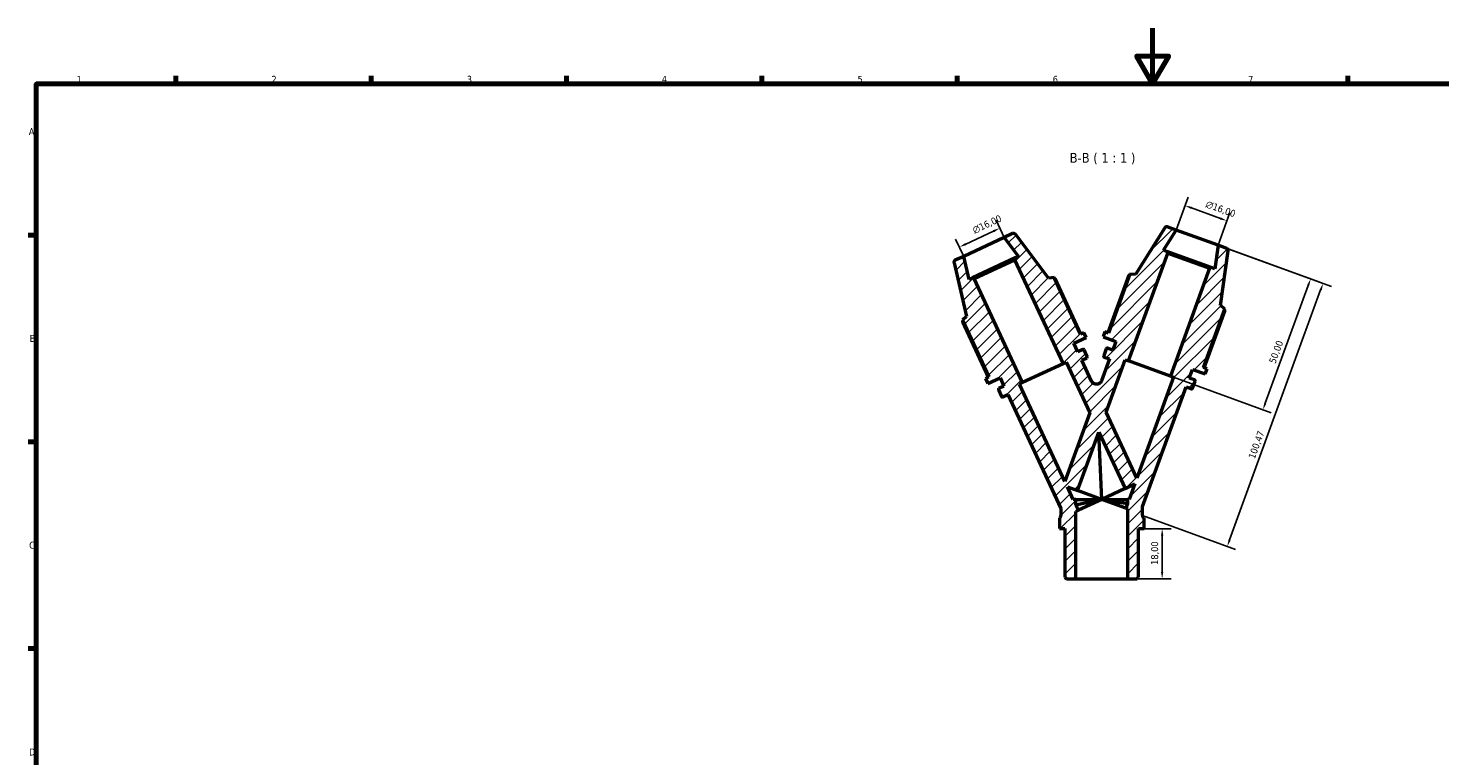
# Model space of a CAD drawing. Header units: millimetres. Extents: x 0 to 908, y 0 to 594.
# Tile 2 of 4: x 17 to 524, y 333 to 594. Entities that reach past the tile are written whole.
import ezdxf

# ---------------------------------------------------------------- set-up
doc = ezdxf.new("R2010")
doc.units = ezdxf.units.MM
for name, color, linetype, lineweight in [('Border (ISO)', 7, 'Continuous', 70), ('Dimension (ISO)', 7, 'Continuous', 25), ('Hatch (ISO)', 7, 'Continuous', 18), ('Symbol (ISO)', 7, 'Continuous', 25), ('Visible (ISO)', 7, 'Continuous', 50)]:
    doc.layers.add(name, color=color, linetype=linetype, lineweight=lineweight)
doc.styles.add('Label Text (ISO)', font='tahoma.ttf')
doc.styles.add('Note Text (ISO)', font='tahoma.ttf')
doc.dimstyles.new('Default (ISO)', dxfattribs={"dimtxt": 2.5, "dimasz": 2.5, "dimexe": 3.175, "dimexo": 0, "dimgap": 0.762, "dimtad": 1, "dimrnd": 1e-08, "dimzin": 0, "dimtxsty": 'Note Text (ISO)', "dimcen": 0.09, "dimdle": 10, "dimclrd": 256, "dimclre": 256, "dimclrt": 232, "dimazin": 0, "dimtfac": 1.40208, "dimtmove": 0, "dimatfit": 3, "dimfxl": 1, "dimtolj": 1, "dimtzin": 0, "dimlwd": -1, "dimlwe": -1, "dimarcsym": 0})

# ---------------------------------------------------------------- blocks, each defined once
blk = doc.blocks.new('Borders Default Border')
at = {"layer": 'Border (ISO)'}
for p, q in [((70.08, 574), (70.08, 576.9)), ((140.17, 574), (140.17, 576.9)), ((210.25, 574), (210.25, 576.9)), ((280.33, 574), (280.33, 576.9)), ((350.42, 574), (350.42, 576.9)), ((490.58, 574), (490.58, 576.9)), ((20, 519.75), (17.1, 519.75)), ((20, 445.5), (17.1, 445.5)), ((20, 371.25), (17.1, 371.25))]:
    blk.add_line(p, q, dxfattribs=at)
at = {"layer": 'Border (ISO)', "flags": 128}
for points in [[(420.5, 594), (420.5, 574), (414.73, 584), (426.27, 584), (420.5, 574)], [(20, 20), (20, 574), (821, 574), (821, 20), (20, 20)]]:
    blk.add_lwpolyline(points, dxfattribs=at)
at = {"layer": 'Border (ISO)', "color": 232, "true_color": 0xca0064, "char_height": 2.5, "attachment_point": 7, "style": 'Note Text (ISO)'}
for s, insert in [('1', (34.48, 574.4)), ('2', (104.37, 574.4)), ('3', (174.43, 574.35)), ('4', (244.42, 574.4)), ('5', (314.64, 574.35)), ('6', (384.66, 574.35)), ('7', (454.77, 574.4)), ('A', (17.29, 555.62)), ('B', (17.59, 481.37)), ('C', (17.43, 407.08)), ('D', (17.43, 332.88))]:
    blk.add_mtext(s, dxfattribs=dict(at, insert=insert))
blk = doc.blocks.new('*D7')
at = {"layer": 'Defpoints', "color": 0, "transparency": 16777216}
for p in [(447.16, 524.85), (428.93, 521.55), (443.97, 516.07)]:
    blk.add_point(p, dxfattribs=at)
at = {"layer": 'Dimension (ISO)', "transparency": 16777216}
for p, q in [((428.93, 521.55), (433.21, 533.3)), ((434.48, 529.46), (444.81, 525.7)), ((443.97, 516.07), (448.25, 527.83))]:
    blk.add_line(p, q, dxfattribs=at)
for points in [[(434.62, 529.86), (434.33, 529.07), (432.13, 530.32)], [(444.95, 526.09), (444.67, 525.31), (447.16, 524.85)]]:
    blk.add_solid(points, dxfattribs=at)
at = {"layer": 'Dimension (ISO)', "color": 232, "true_color": 0xca0064, "transparency": 16777216, "insert": (440.2, 532.2), "char_height": 2.5, "attachment_point": 1, "rotation": 340, "style": 'Note Text (ISO)'}
blk.add_mtext('\\A1;\\fAIGDT|b0|i0;\\H2.5000;\\ln\\fTahoma|b0|i0;\\H2.5000;16,00', dxfattribs=at)
blk = doc.blocks.new('*D8')
at = {"layer": 'Defpoints', "color": 0, "transparency": 16777216}
for p in [(443.97, 516.07), (428.05, 468.66), (460.08, 457)]:
    blk.add_point(p, dxfattribs=at)
at = {"layer": 'Dimension (ISO)', "transparency": 16777216}
for p, q in [((443.97, 516.07), (480.17, 502.9)), ((476.33, 501.64), (460.94, 459.35)), ((428.05, 468.66), (463.07, 455.91))]:
    blk.add_line(p, q, dxfattribs=at)
for points in [[(475.94, 501.78), (476.72, 501.49), (477.18, 503.98)], [(460.55, 459.49), (461.33, 459.21), (460.08, 457)]]:
    blk.add_solid(points, dxfattribs=at)
at = {"layer": 'Dimension (ISO)', "color": 232, "true_color": 0xca0064, "transparency": 16777216, "insert": (462.17, 474.23), "char_height": 2.5, "attachment_point": 1, "rotation": 70, "style": 'Note Text (ISO)'}
blk.add_mtext('\\A1;50,00', dxfattribs=at)
blk = doc.blocks.new('*D9')
at = {"layer": 'Defpoints', "color": 0, "transparency": 16777216}
for p in [(447.12, 514.93), (416.87, 419.01), (447.28, 407.94)]:
    blk.add_point(p, dxfattribs=at)
at = {"layer": 'Dimension (ISO)', "transparency": 16777216}
for p, q in [((447.12, 514.93), (484.63, 501.27)), ((480.79, 500.01), (448.14, 410.29)), ((416.87, 419.01), (450.27, 406.86))]:
    blk.add_line(p, q, dxfattribs=at)
for points in [[(480.4, 500.15), (481.19, 499.87), (481.65, 502.36)], [(447.75, 410.44), (448.53, 410.15), (447.28, 407.94)]]:
    blk.add_solid(points, dxfattribs=at)
at = {"layer": 'Dimension (ISO)', "color": 232, "true_color": 0xca0064, "transparency": 16777216, "insert": (454.77, 440.02), "char_height": 2.5, "attachment_point": 1, "rotation": 70, "style": 'Note Text (ISO)'}
blk.add_mtext('\\A1;100,47', dxfattribs=at)
blk = doc.blocks.new('*D10')
at = {"layer": 'Defpoints', "color": 0, "transparency": 16777216}
for p in [(417.45, 414.32), (423.92, 414.32), (411.5, 396.32)]:
    blk.add_point(p, dxfattribs=at)
at = {"layer": 'Dimension (ISO)', "transparency": 16777216}
for p, q in [((417.45, 414.32), (427.1, 414.32)), ((423.92, 398.82), (423.92, 411.82)), ((411.5, 396.32), (427.1, 396.32))]:
    blk.add_line(p, q, dxfattribs=at)
for points in [[(423.51, 411.82), (424.34, 411.82), (423.92, 414.32)], [(423.51, 398.82), (424.34, 398.82), (423.92, 396.32)]]:
    blk.add_solid(points, dxfattribs=at)
at = {"layer": 'Dimension (ISO)', "color": 232, "true_color": 0xca0064, "transparency": 16777216, "insert": (419.98, 401.31), "char_height": 2.5, "attachment_point": 1, "rotation": 90, "style": 'Note Text (ISO)'}
blk.add_mtext('\\A1;18,00', dxfattribs=at)
blk = doc.blocks.new('*D11')
at = {"layer": 'Defpoints', "color": 0, "transparency": 16777216}
for p in [(365.68, 522.19), (367.24, 518.85), (352.74, 512.09)]:
    blk.add_point(p, dxfattribs=at)
at = {"layer": 'Dimension (ISO)', "transparency": 16777216}
for p, q in [((367.24, 518.85), (364.34, 525.07)), ((352.74, 512.09), (349.84, 518.31)), ((353.45, 516.49), (363.42, 521.13))]:
    blk.add_line(p, q, dxfattribs=at)
for points in [[(363.24, 521.51), (363.59, 520.76), (365.68, 522.19)], [(353.27, 516.86), (353.62, 516.11), (351.18, 515.43)]]:
    blk.add_solid(points, dxfattribs=at)
at = {"layer": 'Dimension (ISO)', "color": 232, "true_color": 0xca0064, "transparency": 16777216, "insert": (355.56, 522.46), "char_height": 2.5, "attachment_point": 1, "rotation": 25, "style": 'Note Text (ISO)'}
blk.add_mtext('\\A1;\\fAIGDT|b0|i0;\\H2.5000;\\ln\\fTahoma|b0|i0;\\H2.5000;16,00', dxfattribs=at)

msp = doc.modelspace()

# ---------------------------------------------------------------- hatches: boundary and pattern name
at = {"layer": 'Hatch (ISO)'}
h = msp.add_hatch(dxfattribs=at)
h.set_pattern_fill('ANSI31', color=256, scale=25.4, style=0)
h.set_pattern_definition([(45, (0, 0), (-2.245064, 2.245064), [])])
edge = h.paths.add_edge_path()
edge.add_ellipse((425.5096, 521.9408), major_axis=(0.2736, 0.7518), ratio=1, start_angle=0, end_angle=78)
edge.add_line((424.8312, 522.3648), (414.3393, 505.5743))
edge.add_line((414.3393, 505.5743), (412.3597, 505.6434))
edge.add_line((412.3597, 505.6434), (404.6855, 484.5587))
edge.add_line((404.6855, 484.5587), (403.4028, 485.0256))
edge.add_line((403.4028, 485.0256), (402.7359, 483.1932))
edge.add_line((402.7359, 483.1932), (407.3169, 481.5258))
edge.add_line((407.3169, 481.5258), (406.1768, 478.3935))
edge.add_line((406.1768, 478.3935), (404.2786, 479.0844))
edge.add_ellipse((404.1692, 478.7837), major_axis=(0.1094, 0.3007), ratio=1, start_angle=0, end_angle=90)
edge.add_line((403.8685, 478.8931), (402.9473, 476.3622))
edge.add_ellipse((403.248, 476.2528), major_axis=(-0.3007, 0.1094), ratio=1, start_angle=0, end_angle=90)
edge.add_line((403.1386, 475.9521), (405.0367, 475.2612))
edge.add_line((405.0367, 475.2612), (402.1919, 467.4451))
edge.add_spline(control_points=[(402.1919, 467.4451), (402.1464, 467.32), (402.0882, 467.2), (401.9483, 466.9736), (401.8669, 466.8678), (401.6008, 466.5868), (401.3919, 466.4383), (400.9288, 466.2298), (400.6792, 466.1717), (400.1716, 466.1545), (399.9186, 466.1956), (399.4425, 466.3724), (399.224, 466.5065), (398.8507, 466.8508), (398.6995, 467.0578), (398.5922, 467.2879)], knot_values=[-0.46072288, -0.46072288, -0.46072288, -0.46072288, -0.42080062, -0.42080062, -0.38087836, -0.38087836, -0.30470269, -0.30470269, -0.22852702, -0.22852702, -0.15235134, -0.15235134, -0.07617567, -0.07617567, 0, 0, 0, 0], degree=3, periodic=0)
edge.add_line((398.5922, 467.2879), (395.077, 474.8263))
edge.add_line((395.077, 474.8263), (396.9077, 475.68))
edge.add_ellipse((396.7725, 475.97), major_axis=(0.1352, -0.29), ratio=1, start_angle=0, end_angle=90)
edge.add_line((397.0625, 476.1053), (395.9242, 478.5463))
edge.add_ellipse((395.6342, 478.411), major_axis=(0.29, 0.1352), ratio=1, start_angle=0, end_angle=90)
edge.add_line((395.499, 478.701), (393.6682, 477.8474))
edge.add_line((393.6682, 477.8474), (392.2595, 480.8684))
edge.add_line((392.2595, 480.8684), (396.6778, 482.9287))
edge.add_line((396.6778, 482.9287), (395.8537, 484.696))
edge.add_line((395.8537, 484.696), (394.6166, 484.1191))
edge.add_line((394.6166, 484.1191), (385.1339, 504.4547))
edge.add_line((385.1339, 504.4547), (383.1678, 504.2133))
edge.add_line((383.1678, 504.2133), (371.2525, 520.0255))
edge.add_ellipse((370.6136, 519.544), major_axis=(0.6389, 0.4815), ratio=1, start_angle=0, end_angle=78)
edge.add_line((370.2755, 520.2691), (367.2374, 518.8524))
edge.add_line((367.2374, 518.8524), (372.3646, 512.0484))
edge.add_line((372.3646, 512.0484), (371.1943, 511.5027))
edge.add_line((371.1943, 511.5027), (370.9621, 510.8648))
edge.add_line((370.9621, 510.8648), (388.3683, 473.537))
edge.add_line((388.3683, 473.537), (389.5051, 474.0671))
edge.add_line((389.5051, 474.0671), (397.984, 455.8841))
edge.add_line((397.984, 455.8841), (389.0316, 431.2874))
edge.add_line((389.0316, 431.2874), (372.7306, 466.245))
edge.add_line((372.7306, 466.245), (373.8674, 466.7751))
edge.add_line((373.8674, 466.7751), (356.4612, 504.1029))
edge.add_line((356.4612, 504.1029), (355.8233, 504.3351))
edge.add_line((355.8233, 504.3351), (354.653, 503.7893))
edge.add_line((354.653, 503.7893), (352.7365, 512.0905))
edge.add_line((352.7365, 512.0905), (349.6984, 510.6738))
edge.add_ellipse((350.0365, 509.9488), major_axis=(-0.3381, 0.725), ratio=1, start_angle=0, end_angle=78)
edge.add_line((349.257, 509.7688), (353.7108, 490.4773))
edge.add_line((353.7108, 490.4773), (352.2621, 489.1263))
edge.add_line((352.2621, 489.1263), (361.7448, 468.7907))
edge.add_line((361.7448, 468.7907), (360.5077, 468.2138))
edge.add_line((360.5077, 468.2138), (361.3318, 466.4465))
edge.add_line((361.3318, 466.4465), (365.75, 468.5068))
edge.add_line((365.75, 468.5068), (367.1587, 465.4858))
edge.add_line((367.1587, 465.4858), (365.328, 464.6321))
edge.add_ellipse((365.4632, 464.3421), major_axis=(-0.1352, 0.29), ratio=1, start_angle=0, end_angle=90)
edge.add_line((365.1732, 464.2068), (366.3115, 461.7658))
edge.add_ellipse((366.6015, 461.9011), major_axis=(-0.29, -0.1352), ratio=1, start_angle=0, end_angle=90)
edge.add_line((366.7367, 461.6111), (368.5675, 462.4647))
edge.add_line((368.5675, 462.4647), (387.6238, 421.5984))
edge.add_line((387.6238, 421.5984), (387.6238, 419.013))
edge.add_ellipse((386.8438, 419.013), major_axis=(0.78, 0), ratio=1, start_angle=284.965488, end_angle=360, ccw=False)
edge.add_line((387.0452, 418.2594), (387.0452, 414.3219))
edge.add_line((387.0452, 414.3219), (389.0283, 414.3219))
edge.add_line((389.0283, 414.3219), (389.0283, 396.8507))
edge.add_line((389.0283, 396.8507), (389.5571, 396.3219))
edge.add_line((389.5571, 396.3219), (392.9944, 396.3219))
edge.add_line((392.9944, 396.3219), (392.9944, 420.5253))
edge.add_line((392.9944, 420.5253), (393.8615, 420.9296))
edge.add_line((393.8615, 420.9296), (392.9944, 422.789))
edge.add_line((392.9944, 422.789), (392.9944, 424.8407))
edge.add_line((392.9944, 424.8407), (392.0377, 424.8407))
edge.add_line((392.0377, 424.8407), (389.9504, 429.3169))
edge.add_line((389.9504, 429.3169), (393.5525, 428.0058))
edge.add_line((393.5525, 428.0058), (401.1939, 449.0004))
edge.add_line((401.1939, 449.0004), (410.6361, 428.7517))
edge.add_line((410.6361, 428.7517), (414.1102, 430.3717))
edge.add_line((414.1102, 430.3717), (412.097, 424.8407))
edge.add_line((412.097, 424.8407), (411.5031, 424.8407))
edge.add_line((411.5031, 424.8407), (411.5031, 423.2089))
edge.add_line((411.5031, 423.2089), (410.945, 421.6755))
edge.add_line((410.945, 421.6755), (411.5031, 421.4724))
edge.add_line((411.5031, 421.4724), (411.5031, 396.3219))
edge.add_line((411.5031, 396.3219), (414.9404, 396.3219))
edge.add_line((414.9404, 396.3219), (415.4693, 396.8507))
edge.add_line((415.4693, 396.8507), (415.4693, 414.3219))
edge.add_line((415.4693, 414.3219), (417.4523, 414.3219))
edge.add_line((417.4523, 414.3219), (417.4523, 418.2594))
edge.add_ellipse((417.6538, 419.013), major_axis=(-0.2014, -0.7535), ratio=1, start_angle=284.965488, end_angle=360, ccw=False)
edge.add_line((416.8738, 419.013), (416.8738, 422.2619))
edge.add_line((416.8738, 422.2619), (432.5227, 465.2571))
edge.add_line((432.5227, 465.2571), (434.4209, 464.5662))
edge.add_ellipse((434.5304, 464.8669), major_axis=(-0.1094, -0.3007), ratio=1, start_angle=0, end_angle=90)
edge.add_line((434.8311, 464.7575), (435.7522, 467.2884))
edge.add_ellipse((435.4515, 467.3978), major_axis=(0.3007, -0.1094), ratio=1, start_angle=0, end_angle=90)
edge.add_line((435.561, 467.6985), (433.6628, 468.3894))
edge.add_line((433.6628, 468.3894), (434.8029, 471.5217))
edge.add_line((434.8029, 471.5217), (439.3839, 469.8544))
edge.add_line((439.3839, 469.8544), (440.0508, 471.6868))
edge.add_line((440.0508, 471.6868), (438.7681, 472.1536))
edge.add_line((438.7681, 472.1536), (446.4424, 493.2383))
edge.add_line((446.4424, 493.2383), (444.8814, 494.4579))
edge.add_line((444.8814, 494.4579), (447.6369, 514.0642))
edge.add_ellipse((446.8447, 514.1755), major_axis=(0.7922, -0.1113), ratio=1, start_angle=0, end_angle=78)
edge.add_line((447.1183, 514.9273), (443.9683, 516.0738))
edge.add_line((443.9683, 516.0738), (442.7826, 507.6372))
edge.add_line((442.7826, 507.6372), (441.5692, 508.0788))
edge.add_line((441.5692, 508.0788), (440.954, 507.7919))
edge.add_line((440.954, 507.7919), (426.8673, 469.0891))
edge.add_line((426.8673, 469.0891), (428.046, 468.6601))
edge.add_line((428.046, 468.6601), (414.8538, 432.4148))
edge.add_line((414.8538, 432.4148), (403.7917, 456.1376))
edge.add_line((403.7917, 456.1376), (410.6535, 474.9905))
edge.add_line((410.6535, 474.9905), (411.8322, 474.5615))
edge.add_line((411.8322, 474.5615), (425.9189, 513.2643))
edge.add_line((425.9189, 513.2643), (425.632, 513.8795))
edge.add_line((425.632, 513.8795), (424.4186, 514.3211))
edge.add_line((424.4186, 514.3211), (428.9332, 521.5461))
edge.add_line((428.9332, 521.5461), (425.7832, 522.6926))

# ---------------------------------------------------------------- linework, layer by layer
at = {"layer": 'Visible (ISO)'}
for p, q in [((424.8312, 522.3648), (414.3393, 505.5743)), ((428.9332, 521.5461), (425.7832, 522.6926)), ((367.2374, 518.8524), (352.7365, 512.0905)), ((370.2755, 520.2691), (367.2374, 518.8524)), ((367.2374, 518.8524), (372.3646, 512.0484)), ((383.1678, 504.2133), (371.2525, 520.0255)), ((424.4186, 514.3211), (428.9332, 521.5461)), ((443.9683, 516.0738), (428.9332, 521.5461)), ((352.7365, 512.0905), (349.6984, 510.6738)), ((354.653, 503.7893), (352.7365, 512.0905)), ((371.1943, 511.5027), (355.8233, 504.3351)), ((371.1943, 511.5027), (370.9621, 510.8648)), ((372.3646, 512.0484), (371.1943, 511.5027)), ((411.8322, 474.5615), (425.9189, 513.2643)), ((425.632, 513.8795), (424.4186, 514.3211)), ((425.9189, 513.2643), (425.632, 513.8795)), ((441.5692, 508.0788), (425.632, 513.8795)), ((425.9189, 513.2643), (440.954, 507.7919)), ((443.9683, 516.0738), (442.7826, 507.6372)), ((447.1183, 514.9273), (443.9683, 516.0738)), ((444.8814, 494.4579), (447.6369, 514.0642)), ((349.257, 509.7688), (353.7108, 490.4773)), ((356.4612, 504.1029), (370.9621, 510.8648)), ((370.9621, 510.8648), (388.3683, 473.537)), ((440.954, 507.7919), (426.8673, 469.0891)), ((441.5692, 508.0788), (440.954, 507.7919)), ((442.7826, 507.6372), (441.5692, 508.0788)), ((355.8233, 504.3351), (354.653, 503.7893)), ((356.4612, 504.1029), (355.8233, 504.3351)), ((373.8674, 466.7751), (356.4612, 504.1029)), ((385.1339, 504.4547), (383.1678, 504.2133)), ((394.6166, 484.1191), (385.1339, 504.4547)), ((394.8097, 484.2091), (385.5145, 504.1428)), ((412.0078, 505.2995), (404.4852, 484.6316)), ((412.3597, 505.6434), (404.6855, 484.5587)), ((414.3393, 505.5743), (412.3597, 505.6434)), ((438.7681, 472.1536), (446.4424, 493.2383)), ((438.9684, 472.0807), (446.4909, 492.7487)), ((446.4424, 493.2383), (444.8814, 494.4579)), ((352.2564, 488.6343), (361.5516, 468.7007)), ((353.7108, 490.4773), (352.2621, 489.1263)), ((352.2621, 489.1263), (361.7448, 468.7907)), ((392.2595, 480.8684), (396.6778, 482.9287)), ((395.8537, 484.696), (394.6166, 484.1191)), ((396.6778, 482.9287), (395.8537, 484.696)), ((403.4028, 485.0256), (402.7359, 483.1932)), ((402.7359, 483.1932), (407.3169, 481.5258)), ((404.6855, 484.5587), (403.4028, 485.0256)), ((407.3169, 481.5258), (406.1768, 478.3935)), ((393.6682, 477.8474), (392.2595, 480.8684)), ((395.499, 478.701), (393.6682, 477.8474)), ((397.0625, 476.1053), (395.9242, 478.5463)), ((403.8685, 478.8931), (402.9473, 476.3622)), ((406.1768, 478.3935), (404.2786, 479.0844)), ((388.3683, 473.537), (373.8674, 466.7751)), ((388.3683, 473.537), (389.5051, 474.0671)), ((389.5051, 474.0671), (397.984, 455.8841)), ((395.077, 474.8263), (396.9077, 475.68)), ((398.5922, 467.2879), (395.077, 474.8263)), ((405.0367, 475.2612), (402.1919, 467.4451)), ((403.1386, 475.9521), (405.0367, 475.2612)), ((403.7917, 456.1376), (410.6535, 474.9905)), ((410.6535, 474.9905), (411.8322, 474.5615)), ((426.8673, 469.0891), (411.8322, 474.5615)), ((433.6628, 468.3894), (434.8029, 471.5217)), ((434.8029, 471.5217), (439.3839, 469.8544)), ((440.0508, 471.6868), (438.7681, 472.1536)), ((439.3839, 469.8544), (440.0508, 471.6868)), ((361.7448, 468.7907), (360.5077, 468.2138)), ((360.5077, 468.2138), (361.3318, 466.4465)), ((361.3318, 466.4465), (365.75, 468.5068)), ((365.75, 468.5068), (367.1587, 465.4858)), ((372.7306, 466.245), (373.8674, 466.7751)), ((389.0316, 431.2874), (372.7306, 466.245)), ((428.046, 468.6601), (414.8538, 432.4148)), ((426.8673, 469.0891), (428.046, 468.6601)), ((435.561, 467.6985), (433.6628, 468.3894)), ((434.8311, 464.7575), (435.7522, 467.2884)), ((365.1732, 464.2068), (366.3115, 461.7658)), ((367.1587, 465.4858), (365.328, 464.6321)), ((366.7367, 461.6111), (368.5675, 462.4647)), ((368.5675, 462.4647), (387.6238, 421.5984)), ((416.8738, 422.2619), (432.5227, 465.2571)), ((432.5227, 465.2571), (434.4209, 464.5662)), ((397.984, 455.8841), (389.0316, 431.2874)), ((414.8538, 432.4148), (403.7917, 456.1376)), ((393.5525, 428.0058), (401.1939, 449.0004)), ((401.1939, 449.0004), (410.6361, 428.7517)), ((402.2488, 424.8407), (401.1939, 449.0004)), ((392.0377, 424.8407), (389.9504, 429.3169)), ((389.9504, 429.3169), (393.5525, 428.0058)), ((402.2488, 424.8407), (393.5525, 428.0058)), ((410.6361, 428.7517), (402.2488, 424.8407)), ((410.6361, 428.7517), (414.1102, 430.3717)), ((414.1102, 430.3717), (412.097, 424.8407)), ((387.6238, 421.5984), (387.6238, 419.013)), ((392.9944, 424.8407), (392.0377, 424.8407)), ((392.9944, 422.789), (392.9944, 424.8407)), ((392.9944, 424.8407), (402.2488, 424.8407)), ((402.2488, 424.8407), (392.9944, 422.789)), ((393.8615, 420.9296), (392.9944, 422.789)), ((392.9944, 420.5253), (393.8615, 420.9296)), ((392.9944, 396.3219), (392.9944, 420.5253)), ((402.2488, 424.8407), (393.8615, 420.9296)), ((402.2488, 424.8407), (411.5031, 424.8407)), ((411.5031, 423.2089), (402.2488, 424.8407)), ((410.945, 421.6755), (402.2488, 424.8407)), ((411.5031, 423.2089), (410.945, 421.6755)), ((410.945, 421.6755), (411.5031, 421.4724)), ((412.097, 424.8407), (411.5031, 424.8407)), ((411.5031, 424.8407), (411.5031, 423.2089)), ((411.5031, 421.4724), (411.5031, 396.3219)), ((416.8738, 419.013), (416.8738, 422.2619)), ((387.0452, 418.2594), (387.0452, 414.3219)), ((417.4523, 414.3219), (417.4523, 418.2594)), ((387.0452, 414.3219), (389.0283, 414.3219)), ((389.0283, 414.3219), (389.0283, 396.8507)), ((415.4693, 396.8507), (415.4693, 414.3219)), ((415.4693, 414.3219), (417.4523, 414.3219)), ((389.0283, 396.8507), (389.5571, 396.3219)), ((389.5571, 396.3219), (392.9944, 396.3219)), ((392.9944, 396.3219), (411.5031, 396.3219)), ((411.5031, 396.3219), (414.9404, 396.3219)), ((414.9404, 396.3219), (415.4693, 396.8507))]:
    msp.add_line(p, q, dxfattribs=at)
for centre, radius, start, end in [((425.5096, 521.9408), 0.8, 70, 148), ((370.6136, 519.544), 0.8, 37, 115), ((446.8447, 514.1755), 0.8, 352, 70), ((350.0365, 509.9488), 0.8, 115, 193), ((395.6342, 478.411), 0.32, 25, 115), ((396.7725, 475.97), 0.32, 295, 25), ((403.248, 476.2528), 0.32, 160, 250), ((404.1692, 478.7837), 0.32, 70, 160), ((435.4515, 467.3978), 0.32, 340, 70), ((365.4632, 464.3421), 0.32, 115, 205), ((366.6015, 461.9011), 0.32, 205, 295), ((434.5304, 464.8669), 0.32, 250, 340), ((386.8438, 419.013), 0.78, 284.965488, 0), ((417.6538, 419.013), 0.78, 180, 255.034512)]:
    msp.add_arc(centre, radius, start, end, dxfattribs=at)
for points, weights in [([(385.5145, 504.1428), (385.3933, 504.1483), (385.2747, 504.1528)], [2.74138513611, 2.75587287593, 2.77002672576]), ([(412.2458, 505.3304), (412.128, 505.3155), (412.0078, 505.2995)], [1.00154930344, 1.0008484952, 1]), ([(446.4909, 492.7487), (446.4091, 492.8382), (446.3284, 492.9253)], [1, 1.0008484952, 1.00154930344]), ([(352.4029, 488.8245), (352.3301, 488.7306), (352.2564, 488.6343)], [2.75822925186, 2.74413568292, 2.72970964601])]:
    msp.add_rational_spline(points, weights, degree=2, dxfattribs=at)
msp.add_open_spline([(402.1919, 467.4451), (402.1464, 467.32), (402.0882, 467.2), (401.9483, 466.9736), (401.8669, 466.8678), (401.6008, 466.5868), (401.3919, 466.4383), (400.9288, 466.2298), (400.6792, 466.1717), (400.1716, 466.1545), (399.9186, 466.1956), (399.4425, 466.3724), (399.224, 466.5065), (398.8507, 466.8508), (398.6995, 467.0578), (398.5922, 467.2879)], degree=3, knots=[-0.460722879, -0.460722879, -0.460722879, -0.460722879, -0.42080062, -0.42080062, -0.380878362, -0.380878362, -0.304702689, -0.304702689, -0.228527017, -0.228527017, -0.152351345, -0.152351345, -0.076175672, -0.076175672, 0, 0, 0, 0], dxfattribs=at)

# ---------------------------------------------------------------- block references
msp.add_blockref('Borders Default Border', (0, 0))

# ---------------------------------------------------------------- texts
at = {"layer": 'Symbol (ISO)', "insert": (390.7446, 545.0789), "char_height": 3.5, "attachment_point": 7, "style": 'Label Text (ISO)'}
msp.add_mtext('B-B ( 1 : 1 )', dxfattribs=at)

# ---------------------------------------------------------------- dimensions: what is measured, and where the dimension line sits
at = {"layer": 'Dimension (ISO)'}
for base, p1, p2, angle, picture, middle in [((447.1617, 524.8474), (428.9332, 521.5461), (443.9683, 516.0738), 160, '*D7', (443.8727, 526.0445)), ((365.6808, 522.1905), (352.7365, 512.0905), (367.2374, 518.8524), 205, '*D11', (362.5088, 520.7113))]:
    dim = msp.add_linear_dim(base=base, p1=p1, p2=p2, angle=angle, text='\\fAIGDT|b0|i0;\\H2.5000;\\ln\\fTahoma|b0|i0;\\H2.5000;<>', dimstyle='Default (ISO)', override={"dimdec": 2, "dimtp": 0, "dimtm": 0, "dimtdec": 2, "dimtofl": 0, "dimatfit": 1}, dxfattribs=at)
    dim.commit()
    dim.dimension.update_dxf_attribs({"geometry": picture, "text_midpoint": middle, "dimtype": 160})
for base, p1, p2, angle, picture, middle in [((447.2845, 407.9444), (447.1183, 514.9273), (416.8738, 419.013), 70, '*D9', (460.166, 443.3361)), ((460.0826, 456.9998), (443.9683, 516.0738), (428.046, 468.6601), 250, '*D8', (467.265, 476.7333)), ((423.925, 414.3219), (411.5031, 396.3219), (417.4523, 414.3219), 90, '*D10', (423.925, 405.3219))]:
    dim = msp.add_linear_dim(base=base, p1=p1, p2=p2, angle=angle, dimstyle='Default (ISO)', override={"dimdec": 2, "dimtp": 0, "dimtm": 0, "dimtdec": 2, "dimtofl": 0, "dimatfit": 1}, dxfattribs=at)
    dim.commit()
    dim.dimension.update_dxf_attribs({"geometry": picture, "text_midpoint": middle, "dimtype": 160})

doc.saveas('drawing.dxf')
